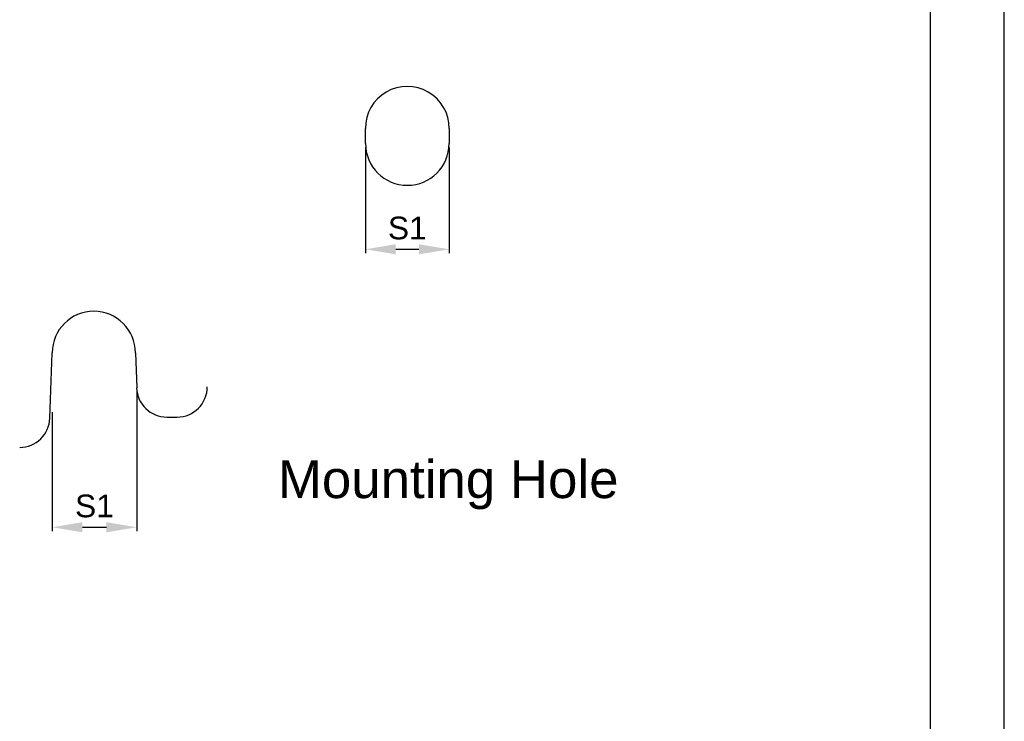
# Model space of a CAD drawing. Header units: millimetres. Extents: x 0 to 1105, y 0 to 772.
# Tile 28 of 50: x 286 to 546, y 258 to 444. Entities that reach past the tile are written whole.
import ezdxf

# ---------------------------------------------------------------- set-up
doc = ezdxf.new("R2010")
doc.units = ezdxf.units.MM
doc.header["$LTSCALE"] = 60.775
doc.header["$PDMODE"] = 3
doc.header["$PDSIZE"] = 0.3
doc.layers.get('0').update_dxf_attribs({"linetype": 'CONTINUOUS'})
doc.layers.get('Defpoints').update_dxf_attribs({"linetype": 'CONTINUOUS'})
doc.layers.add('07_ALL_FEATURES', color=7, linetype='CONTINUOUS')
doc.layers.add('DIM', color=7, linetype='CONTINUOUS')
doc.styles.get("Standard").update_dxf_attribs({"font": 'micross.ttf'})
doc.dimstyles.new('DIMSTYLE_2', dxfattribs={"dimtxt": 10, "dimasz": 3, "dimexe": 1, "dimexo": 1, "dimgap": 2.5, "dimtad": 1, "dimdec": 1, "dimzin": 0, "dimdsep": 46, "dimtxsty": 'Standard', "dimblk": '_FILLED', "dimblk1": '_FILLED', "dimblk2": '_FILLED', "dimcen": 0.09, "dimadec": 0, "dimazin": 0, "dimtp": 0.1, "dimtm": 0.1, "dimtfac": 1, "dimtdec": 1, "dimtofl": 0, "dimtmove": 0, "dimatfit": 3, "dimldrblk": '_FILLED', "dimfxl": 1, "dimtolj": 1, "dimtzin": 0, "dimarcsym": 0})

# ---------------------------------------------------------------- blocks, each defined once
blk = doc.blocks.new('_FILLED')
at = {"color": 0, "linetype": 'ByBlock'}
blk.add_solid([(0, 0), (-1, 0.167), (-1, -0.167)], dxfattribs=at)
blk = doc.blocks.new('*D8')
at = {"layer": 'Defpoints', "color": 0, "transparency": 16777216}
for p in [(316.63, 346.3), (294.3, 340.92), (316.63, 309.45)]:
    blk.add_point(p, dxfattribs=at)
at = {"layer": 'DIM', "color": 0, "lineweight": -2, "transparency": 16777216}
for p, q in [((316.63, 345.3), (316.63, 308.45)), ((294.3, 339.92), (294.3, 308.45)), ((302.3, 309.45), (308.63, 309.45))]:
    blk.add_line(p, q, dxfattribs=at)
at = {"layer": 'DIM', "color": 0, "lineweight": -2, "transparency": 16777216, "xscale": 8, "yscale": 8, "zscale": 8, "rotation": 180}
blk.add_blockref('_FILLED', (294.3, 309.45), dxfattribs=at)
at = {"layer": 'DIM', "color": 0, "lineweight": -2, "transparency": 16777216, "xscale": 8, "yscale": 8, "zscale": 8}
blk.add_blockref('_FILLED', (316.63, 309.45), dxfattribs=at)
at = {"layer": 'DIM', "color": 0, "transparency": 16777216, "insert": (305.47, 315.05), "char_height": 6, "attachment_point": 5}
blk.add_mtext('\\A1;S1', dxfattribs=at)
blk = doc.blocks.new('*D9')
at = {"layer": 'Defpoints', "color": 0, "transparency": 16777216}
for p in [(377.12, 410.93), (399.25, 410.93), (399.25, 382.96)]:
    blk.add_point(p, dxfattribs=at)
at = {"layer": 'DIM', "color": 0, "lineweight": -2, "transparency": 16777216}
for p, q in [((377.12, 409.93), (377.12, 381.96)), ((399.25, 409.93), (399.25, 381.96)), ((385.12, 382.96), (391.25, 382.96))]:
    blk.add_line(p, q, dxfattribs=at)
at = {"layer": 'DIM', "color": 0, "lineweight": -2, "transparency": 16777216, "xscale": 8, "yscale": 8, "zscale": 8, "rotation": 180}
blk.add_blockref('_FILLED', (377.12, 382.96), dxfattribs=at)
at = {"layer": 'DIM', "color": 0, "lineweight": -2, "transparency": 16777216, "xscale": 8, "yscale": 8, "zscale": 8}
blk.add_blockref('_FILLED', (399.25, 382.96), dxfattribs=at)
at = {"layer": 'DIM', "color": 0, "transparency": 16777216, "insert": (388.18, 388.56), "char_height": 6, "attachment_point": 5}
blk.add_mtext('\\A1;S1', dxfattribs=at)

msp = doc.modelspace()

# ---------------------------------------------------------------- linework, layer by layer
at = {"color": 4, "linetype": 'Continuous'}
msp.add_line((546, 0), (546, 772.2), dxfattribs=at)
at = {"color": 3, "linetype": 'Continuous'}
msp.add_line((526.5, 19.5), (526.5, 752.7), dxfattribs=at)
at = {"layer": '07_ALL_FEATURES', "ltscale": 0.01}
for p, q in [((377.12, 410.93), (377.1, 414.93)), ((399.26, 414.93), (399.25, 410.93)), ((293.7, 338.3), (294.3, 355.58)), ((316.3, 355.58), (316.63, 346.3)), ((324.62, 338.58), (327.3, 338.58))]:
    msp.add_line(p, q, dxfattribs=at)
for centre, radius, start, end in [((305.3, 355.58), 11, 0, 180), ((324.62, 346.58), 8, 182, 270), ((327.3, 346.58), 8, 270, 0), ((285.7, 338.58), 8, 270, 358)]:
    msp.add_arc(centre, radius, start, end, dxfattribs=at)
for centre, major_axis, start_param, end_param in [((388.18, 414.96), (0, 11.08), -1.573852, 1.573852), ((388.18, 410.96), (0, 11.07), -4.709334, -1.573852)]:
    msp.add_ellipse(centre, major_axis=major_axis, ratio=0.999995, start_param=start_param, end_param=end_param, dxfattribs=at)

# ---------------------------------------------------------------- texts
at = {"linetype": 'Continuous', "insert": (353.95, 327.16), "char_height": 10, "width": 99.024, "attachment_point": 1, "line_spacing_factor": 0.9}
msp.add_mtext('Mounting Hole', dxfattribs=at)

# ---------------------------------------------------------------- dimensions: what is measured, and where the dimension line sits
at = {"layer": 'DIM'}
for base, p1, p2, picture, middle in [((399.25, 382.96), (377.12, 410.93), (399.25, 410.93), '*D9', (388.18, 388.56)), ((316.63, 309.45), (294.3, 340.92), (316.63, 346.3), '*D8', (305.47, 315.05))]:
    dim = msp.add_linear_dim(base=base, p1=p1, p2=p2, text='S1', dimstyle='DIMSTYLE_2', override={"dimtxt": 6, "dimasz": 8}, dxfattribs=at)
    dim.commit()
    dim.dimension.update_dxf_attribs({"geometry": picture, "text_midpoint": middle})

doc.saveas('drawing.dxf')
